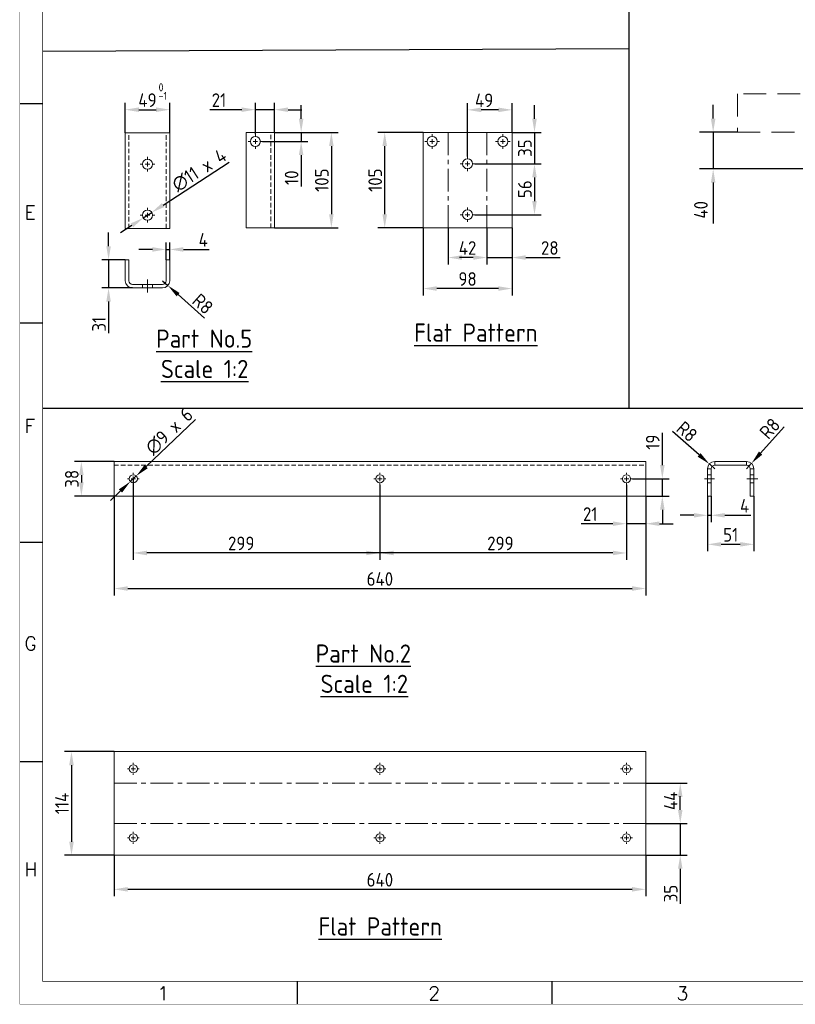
# Model space of a CAD drawing. Extents: x 0 to 2850, y 0 to 1980.
# Tile 1 of 15: x 0 to 853, y 0 to 1083. Entities that reach past the tile are written whole.
import ezdxf
from ezdxf.enums import TextEntityAlignment as Align

# ---------------------------------------------------------------- set-up
doc = ezdxf.new("R2010")
doc.units = 0
doc.header["$LTSCALE"] = 10
doc.header["$MEASUREMENT"] = 0
doc.linetypes.add('CENTER', pattern=[2, 1.25, -0.25, 0.25, -0.25])
doc.linetypes.add('DASHED', pattern=[0.75, 0.5, -0.25])
for name, color, linetype, lineweight in [('GT_1', 4, 'Continuous', 9), ('GT_10', 3, 'DASHED', 18), ('GT_2', 3, 'CENTER', 18), ('V_EQUIP_T2', 2, 'Continuous', 25), ('V_EQUIP_TA', 3, 'Continuous', 25)]:
    doc.layers.add(name, color=color, linetype=linetype, lineweight=lineweight)
doc.styles.add('ISOCP', font='ISOCP.shx')
doc.styles.add('ISOCP2', font='ISOCP2.shx')
doc.styles.add('ROMANS', font='ROMANS.shx', dxfattribs={"height": 2})
doc.dimstyles.new('wärtsilä10', dxfattribs={"dimtxt": 15, "dimasz": 15, "dimexe": 15, "dimexo": 0, "dimgap": 6, "dimtad": 1, "dimdec": 0, "dimdsep": 46, "dimtxsty": 'ISOCP2', "dimcen": 2.5, "dimclrd": 2, "dimclre": 1, "dimclrt": 3, "dimadec": 1, "dimazin": 2, "dimtfac": 1, "dimtdec": 0, "dimtmove": 0, "dimatfit": 0, "dimfxl": 1, "dimtolj": 1, "dimtzin": 0, "dimarcsym": 0})

# ---------------------------------------------------------------- blocks, each defined once
blk = doc.blocks.new('A2')
at = {"color": 7, "linetype": 'Continuous'}
for p, q in [((5, 198), (0, 198)), ((5, 149.75), (0, 149.75)), ((5, 101.5), (0, 101.5)), ((5, 53.25), (0, 53.25)), ((61, 5), (61, 0)), ((117, 5), (117, 0))]:
    blk.add_line(p, q, dxfattribs=at)
for points, const_width in [([(0, 0), (0, 396), (570, 396), (570, 0)], 0.1), ([(565, 5), (5, 5), (5, 391), (565, 391)], 0.2)]:
    blk.add_lwpolyline(points, close=True, dxfattribs=dict(at, const_width=const_width))
at = {"color": 7, "linetype": 'Continuous', "style": 'ROMANS'}
for s, p in [('E', (1, 172.64)), ('F', (1, 125.68)), ('G', (1, 77.81)), ('H', (1, 28.12)), ('1', (30.24, 0.86)), ('2', (89.83, 0.86)), ('3', (144.44, 0.86))]:
    blk.add_text(s, height=3, dxfattribs=at).set_placement(p)
at = {"color": 2, "style": 'ROMANS', "oblique": 15}
blk.add_attdef('INFCLASS', text='', height=3, dxfattribs=at).set_placement((526, 2.5), align=Align.MIDDLE_CENTER)
blk = doc.blocks.new('*D17')
at = {"color": 2, "lineweight": -2, "ltscale": 2, "transparency": 16777216}
for p, q in [((762.4, 973.8), (762.4, 988.8)), ((762.4, 958.8), (762.4, 918.5)), ((762.4, 903.5), (762.4, 858.5))]:
    blk.add_line(p, q, dxfattribs=at)
at = {"color": 1, "lineweight": -2, "ltscale": 2, "transparency": 16777216}
for p, q in [((789.2, 958.8), (747.4, 958.8)), ((965, 918.5), (747.4, 918.5))]:
    blk.add_line(p, q, dxfattribs=at)
at = {"color": 2, "ltscale": 2, "transparency": 16777216}
for points in [[(759.9, 973.8), (764.9, 973.8), (762.4, 958.8)], [(759.9, 903.5), (764.9, 903.5), (762.4, 918.5)]]:
    blk.add_solid(points, dxfattribs=at)
at = {"layer": 'Defpoints', "color": 0, "ltscale": 2, "transparency": 16777216}
for p in [(789.2, 958.8), (762.4, 918.5), (965, 918.5)]:
    blk.add_point(p, dxfattribs=at)
at = {"color": 3, "ltscale": 2, "transparency": 16777216, "insert": (748.9, 873.5), "char_height": 15, "attachment_point": 5, "rotation": 90, "style": 'ISOCP2'}
blk.add_mtext('\\A1;40', dxfattribs=at)

msp = doc.modelspace()

# ---------------------------------------------------------------- linework, layer by layer
at = {"ltscale": 2}
for p, q in [((670, 655), (670, 1955)), ((670, 1050.4), (25, 1047.5)), ((1900, 655), (25, 655))]:
    msp.add_line(p, q, dxfattribs=at)
at = {"color": 1}
for p, q in [((115.8, 958.1), (115.8, 991.1)), ((164.8, 958.1), (164.8, 991.1)), ((258.9, 956.6), (258.9, 991.1)), ((279.9, 958.6), (279.9, 991.1)), ((492.3, 932.1), (492.3, 990.9)), ((541.2, 958.6), (541.2, 990.9)), ((279.9, 958.6), (316.8, 958.6)), ((279.9, 958.6), (350, 958.6)), ((443.4, 958.6), (393.7, 958.6)), ((541.2, 958.6), (573.4, 958.6)), ((266.9, 948.6), (316.8, 948.6)), ((500.3, 924.1), (573.4, 924.1)), ((500.3, 924.1), (573.4, 924.1)), ((500.3, 868.1), (573.4, 868.1)), ((279.9, 853.6), (350, 853.6)), ((443.4, 853.6), (393.7, 853.6)), ((443.4, 853.6), (443.4, 779.4)), ((471.1, 853.6), (471.1, 813.5)), ((513.5, 853.6), (513.5, 813.5)), ((513.5, 853.6), (513.5, 813.5)), ((541.2, 853.6), (541.2, 813.5)), ((541.2, 853.6), (541.2, 779.4)), ((160.8, 818.5), (160.8, 837.4)), ((164.8, 818.5), (164.8, 837.4)), ((115.8, 818.5), (90, 818.5)), ((123.8, 787.5), (90, 787.5)), ((103.5, 596.7), (60.1, 596.7)), ((124.7, 577.7), (124.7, 488.6)), ((673.6, 577.7), (714, 577.7)), ((395.9, 571.2), (395.9, 520.8)), ((395.9, 571), (395.9, 488.6)), ((667.1, 571.2), (667.1, 520.8)), ((667.1, 571), (667.1, 488.6)), ((103.5, 558.7), (60.1, 558.7)), ((103.5, 558.7), (103.5, 449.5)), ((688.3, 558.7), (714, 558.7)), ((688.3, 558.7), (688.3, 520.8)), ((688.3, 558.7), (688.3, 449.5)), ((756.2, 558.7), (756.2, 530)), ((756.2, 558.7), (756.2, 498.1)), ((760.2, 558.7), (760.2, 530)), ((807.2, 558.7), (807.2, 498.1)), ((103.5, 277.7), (49.2, 277.7)), ((688.3, 242.9), (733.7, 242.9)), ((688.3, 198.5), (733.7, 198.5)), ((688.3, 198.5), (733.7, 198.5)), ((103.5, 163.6), (49.2, 163.6)), ((103.5, 163.8), (103.5, 118.7)), ((688.3, 163.8), (688.3, 118.7)), ((688.3, 163.8), (733.7, 163.8))]:
    msp.add_line(p, q, dxfattribs=at)
at = {"color": 2}
for p, q in [((309.3, 973.6), (309.3, 988.6)), ((565.9, 973.6), (565.9, 988.6)), ((130.8, 983.6), (149.8, 983.6)), ((243.9, 983.6), (209, 983.6)), ((279.9, 983.6), (258.9, 983.6)), ((294.9, 983.6), (309.9, 983.6)), ((526.2, 983.4), (507.3, 983.4)), ((309.3, 958.6), (309.3, 948.6)), ((565.9, 958.6), (565.9, 924.1)), ((342.5, 943.6), (342.5, 868.6)), ((401.2, 868.6), (401.2, 943.6)), ((309.3, 933.6), (309.3, 899)), ((157.5, 878.7), (230, 925.8)), ((565.9, 909.1), (565.9, 883.1)), ((565.9, 909.1), (565.9, 894.1)), ((135.7, 864.6), (144.9, 870.6)), ((123.1, 856.4), (110.5, 848.2)), ((97.5, 833.5), (97.5, 848.5)), ((145.8, 829.9), (130.8, 829.9)), ((160.8, 829.9), (164.8, 829.9)), ((179.8, 829.9), (208.3, 829.9)), ((97.5, 818.5), (97.5, 787.5)), ((498.5, 821), (483.5, 821)), ((498.5, 821), (486.1, 821)), ((513.5, 821), (541.2, 821)), ((556.2, 821), (594.1, 821)), ((156.8, 795.5), (162.8, 790.2)), ((174, 780.2), (203, 754.2)), ((526.2, 786.9), (458.4, 786.9)), ((97.5, 772.5), (97.5, 738)), ((138.8, 591.2), (193.2, 642.9)), ((706.5, 592.7), (706.5, 628.3)), ((747, 603.9), (717.7, 629.6)), ((814.5, 605.9), (840.5, 635)), ((764.2, 588.7), (758.2, 594)), ((799.2, 588.7), (804.6, 594.7)), ((67.6, 581.7), (67.6, 573.7)), ((121.4, 574.6), (128, 580.8)), ((706.5, 558.7), (706.5, 577.7)), ((110.6, 564.3), (99.7, 553.9)), ((706.5, 543.7), (706.5, 528.7)), ((741.2, 537.5), (726.2, 537.5)), ((756.2, 537.5), (760.2, 537.5)), ((775.2, 537.5), (803.7, 537.5)), ((652.1, 528.3), (617.2, 528.3)), ((688.3, 528.3), (667.1, 528.3)), ((703.3, 528.3), (718.3, 528.3)), ((771.2, 505.6), (792.2, 505.6)), ((652.1, 496.1), (139.7, 496.1)), ((118.5, 457), (673.3, 457)), ((56.7, 262.7), (56.7, 178.6)), ((726.2, 213.5), (726.2, 228.5)), ((726.2, 213.5), (726.2, 227.9)), ((726.2, 198.5), (726.2, 163.8)), ((726.2, 148.8), (726.2, 110.1)), ((118.5, 126.2), (673.3, 126.2))]:
    msp.add_line(p, q, dxfattribs=at)
at = {"color": 0, "linetype": 'Continuous', "lineweight": 0}
for p, q in [((258.9, 953.6), (258.9, 956.6)), ((453.4, 953.6), (453.4, 956.6)), ((531.2, 953.6), (531.2, 956.6)), ((253.9, 948.6), (250.9, 948.6)), ((258.9, 948.6), (256.4, 948.6)), ((258.9, 948.6), (258.9, 951.1)), ((258.9, 948.6), (258.9, 946.1)), ((258.9, 948.6), (261.4, 948.6)), ((258.9, 943.6), (258.9, 940.6)), ((263.9, 948.6), (266.9, 948.6)), ((448.4, 948.6), (445.4, 948.6)), ((453.4, 948.6), (450.9, 948.6)), ((453.4, 948.6), (453.4, 951.1)), ((453.4, 948.6), (453.4, 946.1)), ((453.4, 948.6), (455.9, 948.6)), ((453.4, 943.6), (453.4, 940.6)), ((458.4, 948.6), (461.4, 948.6)), ((526.2, 948.6), (523.2, 948.6)), ((531.2, 948.6), (528.7, 948.6)), ((531.2, 948.6), (531.2, 951.1)), ((531.2, 948.6), (531.2, 946.1)), ((531.2, 948.6), (533.7, 948.6)), ((531.2, 943.6), (531.2, 940.6)), ((536.2, 948.6), (539.2, 948.6)), ((140.3, 928.6), (140.3, 931.6)), ((492.3, 929.1), (492.3, 932.1)), ((135.3, 923.6), (132.3, 923.6)), ((140.3, 923.6), (137.8, 923.6)), ((140.3, 923.6), (140.3, 926.1)), ((140.3, 923.6), (140.3, 921.1)), ((140.3, 923.6), (142.8, 923.6)), ((145.3, 923.6), (148.3, 923.6)), ((487.3, 924.1), (484.3, 924.1)), ((492.3, 924.1), (489.8, 924.1)), ((492.3, 924.1), (492.3, 926.6)), ((492.3, 924.1), (492.3, 921.6)), ((492.3, 924.1), (494.8, 924.1)), ((497.3, 924.1), (500.3, 924.1)), ((140.3, 918.6), (140.3, 915.6)), ((492.3, 919.1), (492.3, 916.1)), ((135.3, 867.6), (132.3, 867.6)), ((140.3, 867.6), (137.8, 867.6)), ((140.3, 872.6), (140.3, 875.6)), ((140.3, 867.6), (140.3, 870.1)), ((140.3, 867.6), (140.3, 865.1)), ((140.3, 867.6), (142.8, 867.6)), ((145.3, 867.6), (148.3, 867.6)), ((487.3, 868.1), (484.3, 868.1)), ((492.3, 868.1), (489.8, 868.1)), ((492.3, 873.1), (492.3, 876.1)), ((492.3, 868.1), (492.3, 870.6)), ((492.3, 868.1), (492.3, 865.6)), ((492.3, 868.1), (494.8, 868.1)), ((497.3, 868.1), (500.3, 868.1)), ((140.3, 862.6), (140.3, 859.6)), ((492.3, 863.1), (492.3, 860.1)), ((119.7, 577.7), (118.2, 577.7)), ((124.7, 577.7), (122.2, 577.7)), ((124.7, 582.7), (124.7, 584.2)), ((124.7, 577.7), (124.7, 580.2)), ((124.7, 577.7), (124.7, 575.2)), ((124.7, 577.7), (127.2, 577.7)), ((129.7, 577.7), (131.2, 577.7)), ((390.9, 577.7), (389.4, 577.7)), ((395.9, 577.7), (393.4, 577.7)), ((395.9, 582.7), (395.9, 584.2)), ((395.9, 577.7), (395.9, 580.2)), ((395.9, 577.7), (395.9, 575.2)), ((395.9, 577.7), (398.4, 577.7)), ((400.9, 577.7), (402.4, 577.7)), ((662.1, 577.7), (660.6, 577.7)), ((667.1, 577.7), (664.6, 577.7)), ((667.1, 582.7), (667.1, 584.2)), ((667.1, 577.7), (667.1, 580.2)), ((667.1, 577.7), (667.1, 575.2)), ((667.1, 577.7), (669.6, 577.7)), ((672.1, 577.7), (673.6, 577.7)), ((124.7, 572.7), (124.7, 571.2)), ((395.9, 572.7), (395.9, 571.2)), ((667.1, 572.7), (667.1, 571.2)), ((124.7, 263.7), (124.7, 265.2)), ((124.7, 258.7), (124.7, 261.2)), ((395.9, 263.7), (395.9, 265.2)), ((395.9, 258.7), (395.9, 261.2)), ((667.1, 263.7), (667.1, 265.2)), ((667.1, 258.7), (667.1, 261.2)), ((119.7, 258.7), (118.2, 258.7)), ((124.7, 258.7), (122.2, 258.7)), ((124.7, 258.7), (124.7, 256.2)), ((124.7, 258.7), (127.2, 258.7)), ((124.7, 253.7), (124.7, 252.2)), ((129.7, 258.7), (131.2, 258.7)), ((390.9, 258.7), (389.4, 258.7)), ((395.9, 258.7), (393.4, 258.7)), ((395.9, 258.7), (395.9, 256.2)), ((395.9, 258.7), (398.4, 258.7)), ((395.9, 253.7), (395.9, 252.2)), ((400.9, 258.7), (402.4, 258.7)), ((662.1, 258.7), (660.6, 258.7)), ((667.1, 258.7), (664.6, 258.7)), ((667.1, 258.7), (667.1, 256.2)), ((667.1, 258.7), (669.6, 258.7)), ((667.1, 253.7), (667.1, 252.2)), ((672.1, 258.7), (673.6, 258.7)), ((124.7, 187.8), (124.7, 189.3)), ((124.7, 182.8), (124.7, 185.3)), ((395.9, 187.8), (395.9, 189.3)), ((395.9, 182.8), (395.9, 185.3)), ((667.1, 187.8), (667.1, 189.3)), ((667.1, 182.8), (667.1, 185.3)), ((119.7, 182.8), (118.2, 182.8)), ((124.7, 182.8), (122.2, 182.8)), ((124.7, 182.8), (124.7, 180.3)), ((124.7, 182.8), (127.2, 182.8)), ((124.7, 177.8), (124.7, 176.3)), ((129.7, 182.8), (131.2, 182.8)), ((390.9, 182.8), (389.4, 182.8)), ((395.9, 182.8), (393.4, 182.8)), ((395.9, 182.8), (395.9, 180.3)), ((395.9, 182.8), (398.4, 182.8)), ((395.9, 177.8), (395.9, 176.3)), ((400.9, 182.8), (402.4, 182.8)), ((662.1, 182.8), (660.6, 182.8)), ((667.1, 182.8), (664.6, 182.8)), ((667.1, 182.8), (667.1, 180.3)), ((667.1, 182.8), (669.6, 182.8)), ((667.1, 177.8), (667.1, 176.3)), ((672.1, 182.8), (673.6, 182.8))]:
    msp.add_line(p, q, dxfattribs=at)
at = {"color": 2}
for points in [[(130.8, 986.1), (130.8, 981.1), (115.8, 983.6)], [(149.8, 986.1), (149.8, 981.1), (164.8, 983.6)], [(243.9, 986.1), (243.9, 981.1), (258.9, 983.6)], [(294.9, 986.1), (294.9, 981.1), (279.9, 983.6)], [(507.3, 985.9), (507.3, 980.9), (492.3, 983.4)], [(526.2, 985.9), (526.2, 980.9), (541.2, 983.4)], [(306.8, 973.6), (311.8, 973.6), (309.3, 958.6)], [(563.4, 973.6), (568.4, 973.6), (565.9, 958.6)], [(340, 943.6), (345, 943.6), (342.5, 958.6)], [(398.7, 943.6), (403.7, 943.6), (401.2, 958.6)], [(306.8, 933.6), (311.8, 933.6), (309.3, 948.6)], [(563.4, 909.1), (568.4, 909.1), (565.9, 924.1)], [(563.4, 909.1), (568.4, 909.1), (565.9, 924.1)], [(156.1, 880.8), (158.9, 876.6), (144.9, 870.6)], [(563.4, 883.1), (568.4, 883.1), (565.9, 868.1)], [(340, 868.6), (345, 868.6), (342.5, 853.6)], [(398.7, 868.6), (403.7, 868.6), (401.2, 853.6)], [(121.8, 858.5), (124.5, 854.3), (135.7, 864.6)], [(95, 833.5), (100, 833.5), (97.5, 818.5)], [(145.8, 832.4), (145.8, 827.4), (160.8, 829.9)], [(179.8, 832.4), (179.8, 827.4), (164.8, 829.9)], [(486.1, 823.5), (486.1, 818.5), (471.1, 821)], [(498.5, 823.5), (498.5, 818.5), (513.5, 821)], [(498.5, 823.5), (498.5, 818.5), (513.5, 821)], [(556.2, 823.5), (556.2, 818.5), (541.2, 821)], [(95, 772.5), (100, 772.5), (97.5, 787.5)], [(175.6, 782), (172.3, 778.3), (162.8, 790.2)], [(458.4, 789.4), (458.4, 784.4), (443.4, 786.9)], [(526.2, 789.4), (526.2, 784.4), (541.2, 786.9)], [(812.7, 607.6), (816.4, 604.2), (804.6, 594.7)], [(65.1, 581.7), (70.1, 581.7), (67.6, 596.7)], [(748.6, 605.8), (745.3, 602), (758.2, 594)], [(137.1, 593), (140.6, 589.3), (128, 580.8)], [(704, 592.7), (709, 592.7), (706.5, 577.7)], [(108.9, 566.1), (112.3, 562.5), (121.4, 574.6)], [(65.1, 573.7), (70.1, 573.7), (67.6, 558.7)], [(704, 543.7), (709, 543.7), (706.5, 558.7)], [(652.1, 530.8), (652.1, 525.8), (667.1, 528.3)], [(703.3, 530.8), (703.3, 525.8), (688.3, 528.3)], [(741.2, 540), (741.2, 535), (756.2, 537.5)], [(775.2, 540), (775.2, 535), (760.2, 537.5)], [(139.7, 498.6), (139.7, 493.6), (124.7, 496.1)], [(380.9, 498.6), (380.9, 493.6), (395.9, 496.1)], [(410.9, 498.6), (410.9, 493.6), (395.9, 496.1)], [(652.1, 498.6), (652.1, 493.6), (667.1, 496.1)], [(771.2, 508.1), (771.2, 503.1), (756.2, 505.6)], [(792.2, 508.1), (792.2, 503.1), (807.2, 505.6)], [(118.5, 459.5), (118.5, 454.5), (103.5, 457)], [(673.3, 459.5), (673.3, 454.5), (688.3, 457)], [(54.2, 262.7), (59.2, 262.7), (56.7, 277.7)], [(723.7, 227.9), (728.7, 227.9), (726.2, 242.9)], [(723.7, 213.5), (728.7, 213.5), (726.2, 198.5)], [(723.7, 213.5), (728.7, 213.5), (726.2, 198.5)], [(54.2, 178.6), (59.2, 178.6), (56.7, 163.6)], [(723.7, 148.8), (728.7, 148.8), (726.2, 163.8)], [(118.5, 128.7), (118.5, 123.7), (103.5, 126.2)], [(673.3, 128.7), (673.3, 123.7), (688.3, 126.2)]]:
    msp.add_solid(points, dxfattribs=at)
at = {"layer": 'GT_1'}
for p, q in [((123.8, 958.1), (115.8, 958.1)), ((115.8, 853.1), (115.8, 958.1)), ((156.8, 958.1), (123.8, 958.1)), ((164.8, 958.1), (156.8, 958.1)), ((164.8, 853.1), (164.8, 958.1)), ((248.9, 853.6), (248.9, 958.6)), ((271.9, 958.6), (248.9, 958.6)), ((279.9, 958.6), (271.9, 958.6)), ((279.9, 853.6), (279.9, 958.6)), ((443.4, 853.6), (443.4, 958.6)), ((541.2, 958.6), (443.4, 958.6)), ((541.2, 853.6), (541.2, 958.6)), ((115.8, 853.1), (123.8, 853.1)), ((156.8, 853.1), (123.8, 853.1)), ((156.8, 853.1), (164.8, 853.1)), ((271.9, 853.6), (248.9, 853.6)), ((271.9, 853.6), (279.9, 853.6)), ((541.2, 853.6), (443.4, 853.6)), ((115.8, 795.5), (115.8, 818.5)), ((119.8, 818.5), (115.8, 818.5)), ((119.8, 818.5), (119.8, 795.5)), ((160.8, 795.5), (160.8, 818.5)), ((160.8, 818.5), (164.8, 818.5)), ((164.8, 818.5), (164.8, 795.5)), ((123.8, 791.5), (156.8, 791.5)), ((156.8, 787.5), (123.8, 787.5)), ((103.5, 596.7), (103.5, 588.7)), ((103.5, 596.7), (688.3, 596.7)), ((688.3, 588.7), (688.3, 596.7)), ((764.2, 592.7), (764.2, 596.7)), ((799.2, 596.7), (764.2, 596.7)), ((799.2, 592.7), (799.2, 596.7)), ((103.5, 558.7), (103.5, 588.7)), ((688.3, 558.7), (688.3, 588.7)), ((760.2, 588.7), (756.2, 588.7)), ((756.2, 588.7), (756.2, 558.7)), ((760.2, 558.7), (760.2, 588.7)), ((764.2, 592.7), (799.2, 592.7)), ((803.2, 588.7), (803.2, 558.7)), ((803.2, 588.7), (807.2, 588.7)), ((807.2, 558.7), (807.2, 588.7)), ((103.5, 558.7), (688.3, 558.7)), ((760.2, 558.7), (756.2, 558.7)), ((803.2, 558.7), (807.2, 558.7)), ((103.5, 163.8), (103.5, 277.7)), ((103.5, 277.7), (688.3, 277.7)), ((688.3, 163.8), (688.3, 277.7)), ((103.5, 163.8), (688.3, 163.8))]:
    msp.add_line(p, q, dxfattribs=at)
for centre, radius in [((258.9, 948.6), 5.5), ((453.4, 948.6), 5.5), ((531.2, 948.6), 5.5), ((140.3, 923.6), 5.5), ((492.3, 924.1), 5.5), ((140.3, 867.6), 5.5), ((492.3, 868.1), 5.5), ((124.7, 577.7), 4.5), ((395.9, 577.7), 4.5), ((667.1, 577.7), 4.5), ((124.7, 258.7), 4.5), ((395.9, 258.7), 4.5), ((667.1, 258.7), 4.5), ((124.7, 182.8), 4.5), ((395.9, 182.8), 4.5), ((667.1, 182.8), 4.5)]:
    msp.add_circle(centre, radius, dxfattribs=at)
for centre, radius, start, end in [((123.8, 795.5), 8, 180, 270), ((123.8, 795.5), 4, 180, 270), ((156.8, 795.5), 8, 270, 0), ((156.8, 795.5), 4, 270, 0), ((764.2, 588.7), 8, 90, 180), ((799.2, 588.7), 8, 0, 90), ((764.2, 588.7), 4, 90, 180), ((799.2, 588.7), 4, 0, 90)]:
    msp.add_arc(centre, radius, start, end, dxfattribs=at)
at = {"layer": 'GT_10', "ltscale": 5}
for p, q in [((895.6, 1001.2), (789.2, 1001.2)), ((789.2, 1001.2), (789.2, 958.8)), ((789.2, 958.8), (895.6, 958.8))]:
    msp.add_line(p, q, dxfattribs=at)
at = {"layer": 'GT_10'}
for p, q in [((119.8, 853.1), (119.8, 958.1)), ((160.8, 853.1), (160.8, 958.1)), ((275.9, 853.6), (275.9, 958.6)), ((134.8, 791.5), (134.8, 787.5)), ((145.8, 791.5), (145.8, 787.5)), ((103.5, 592.7), (688.3, 592.7)), ((756.2, 582.2), (760.2, 582.2)), ((803.2, 582.2), (807.2, 582.2)), ((756.2, 573.2), (760.2, 573.2)), ((803.2, 573.2), (807.2, 573.2))]:
    msp.add_line(p, q, dxfattribs=at)
at = {"layer": 'GT_2', "ltscale": 2}
for p, q in [((471.1, 958.6), (471.1, 853.6)), ((471.1, 853.6), (471.1, 958.6)), ((513.5, 958.6), (513.5, 853.6)), ((513.5, 853.6), (513.5, 958.6)), ((140.3, 796.9), (140.3, 782.7)), ((752.7, 577.7), (763.9, 577.7)), ((799.4, 577.7), (811.6, 577.7)), ((103.5, 242.9), (688.3, 242.9)), ((103.5, 198.5), (688.3, 198.5))]:
    msp.add_line(p, q, dxfattribs=at)

# ---------------------------------------------------------------- block references
at = {"ltscale": 2, "xscale": 5, "yscale": 5, "zscale": 0.5}
msp.add_blockref('A2', (0, 0), dxfattribs=at)

# ---------------------------------------------------------------- texts
at = {"color": 3, "char_height": 15, "attachment_point": 5, "style": 'ISOCP2'}
for s, insert in [('\\A1;49', (140.3, 994.1)), ('\\A1;21', (218.9, 994.1)), ('\\A1;49', (510.5, 993.9)), ('\\A1;4', (201.6, 840.4)), ('\\A1;42', (492.3, 831.5)), ('\\A1;28', (582.7, 831.5)), ('\\A1;98', (492.3, 797.4)), ('\\A1;4', (797, 548)), ('\\A1;21', (627.2, 538.8)), ('\\A1;51', (781.7, 516.1)), ('\\A1;299', (243.4, 506.6)), ('\\A1;299', (528.4, 506.6)), ('\\A1;640', (395.9, 467.5)), ('\\A1;640', (395.9, 136.7))]:
    msp.add_mtext(s, dxfattribs=dict(at, insert=insert))
for s, insert, rotation in [('\\A1;35', (555.4, 941.3), 90), ('\\A1;∅11 x 4 ', (197.2, 917), 32.9883), ('\\A1;105', (332, 906.1), 90), ('\\A1;105', (390.7, 906.1), 90), ('\\A1;10', (298.8, 908.8), 90), ('\\A1;56', (555.4, 896.1), 90), ('\\A1;R8', (201.1, 770), 318.2104), ('\\A1;31', (87, 747.7), 90), ('\\A1;∅9 x 6', (164.2, 629.8), 43.5757), ('\\A1;R8', (733.6, 629.6), 318.7075), ('\\A1;R8', (824.7, 633), 48.3057), ('\\A1;19', (696, 618), 90), ('\\A1;38', (57.1, 577.7), 90), ('\\A1;114', (46.2, 220.6), 90), ('\\A1;44', (715.7, 223.5), 90), ('\\A1;35', (715.7, 121.6), 90)]:
    msp.add_mtext(s, dxfattribs=dict(at, insert=insert, rotation=rotation))
at = {"layer": 'V_EQUIP_T2', "style": 'ISOCP2'}
for s, p in [('%%UFlat Pattern', (433.6, 728.4)), ('%%UPart No.5', (149.9, 721.8)), ('%%UScale 1:2', (155.1, 688.5)), ('%%UPart No.2', (325.3, 375.5)), ('%%UScale 1:2', (330.7, 342.2)), ('%%UFlat Pattern', (328.4, 75.4))]:
    msp.add_text(s, height=20, dxfattribs=at).set_placement(p)
at = {"layer": 'V_EQUIP_TA', "style": 'ISOCP'}
for s, p in [('0', (152.5, 1003.8)), ('-1', (152.5, 994.4))]:
    msp.add_text(s, height=8.75, dxfattribs=at).set_placement(p)

# ---------------------------------------------------------------- dimensions: what is measured, and where the dimension line sits
at = {"color": 4, "ltscale": 2}
dim = msp.add_linear_dim(base=(762.4, 918.5), p1=(789.2, 958.8), p2=(965, 918.5), angle=90, dimstyle='wärtsilä10', dxfattribs=at)
dim.commit()
dim.dimension.update_dxf_attribs({"geometry": '*D17', "text_midpoint": (748.9, 873.5)})

doc.saveas('drawing.dxf')
